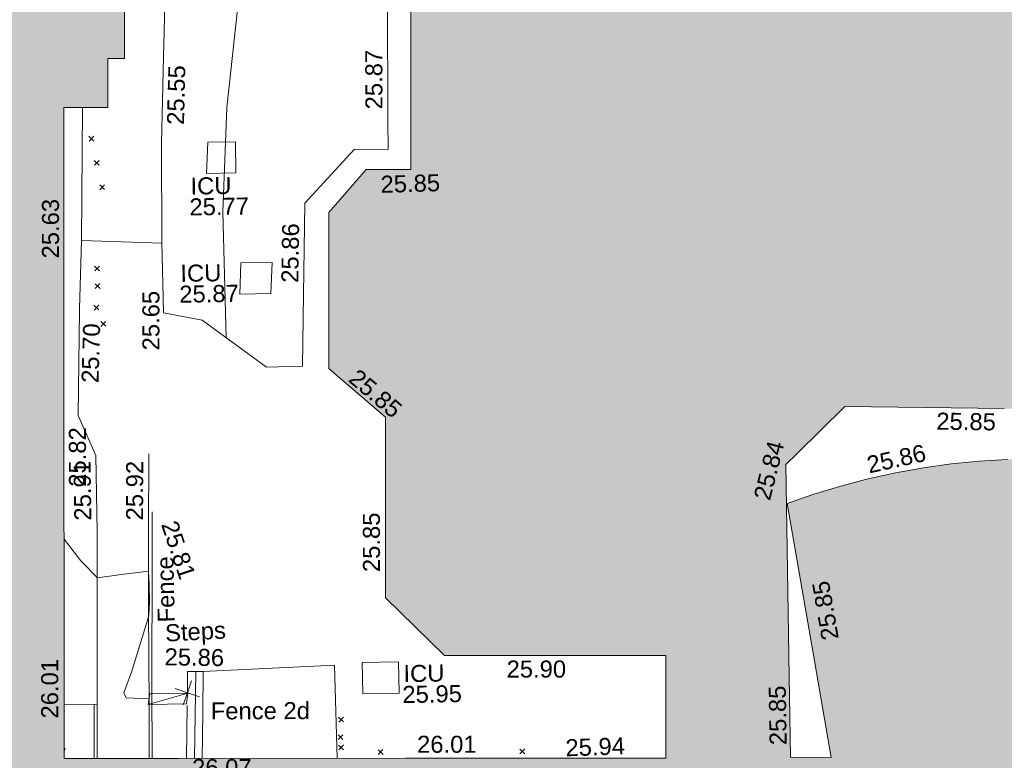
# Model space of a CAD drawing. Header units: millimetres. Extents: x -287732 to 520720, y -103372 to 287754.
# Tile 152 of 256: x -194533 to -172852, y 118755 to 135053. Entities that reach past the tile are written whole.
import ezdxf

# ---------------------------------------------------------------- set-up
doc = ezdxf.new("R2010")
doc.units = ezdxf.units.MM
doc.linetypes.add('IMPORT-UG_ELEC_STREET LIGHTING_QLB2 _2_', pattern=[2700, 1500, -300.0000000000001, 0, -250, 150, -300.0000000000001, 0, -200])
for name, color, linetype, lineweight, true_color in [('00_UAV_BUILDING_OUTLINE', 5, 'Continuous', 9, 0x0000ff), ('00_UAV_CONCRETE', 9, 'Continuous', 9, 0x808080), ('00_UAV_FENCE', 7, 'Continuous', 9, 0x264c2f), ('00_UAV_FENCE_2D', 7, 'Continuous', 9, 0x264c2f), ('00_UAV_FORM_LINES', 7, 'Continuous', 9, 0x666666), ('00_UAV_SERV_IC', 5, 'Continuous', 9, 0x0000ff), ('00_UAV_STEPS', 7, 'Continuous', 9, 0x666666), ('00_UAV_WALL', 7, 'Continuous', 9, 0x7c00a5), ('01_DTM_CONTOUR_MNR', 7, 'Continuous', 9, 0xa5a552), ('12333-PUM-2D-U-0001-C01 - Rev2_REVIT IMPORT_dwg', 7, 'Continuous', 9, 0x767676), ('A_RHA_Line', 7, 'Continuous', 9, 0x00a600), ('HATCHING', 4, 'Continuous', 9, 0x00ffff)]:
    doc.layers.add(name, color=color, linetype=linetype, lineweight=lineweight, true_color=true_color)
for name, color, linetype, lineweight in [('00_UAV_SURFACE', 7, 'Continuous', 9), ('A_RHA_Detail', 7, 'Continuous', 9), ('GEN-TEXT', 7, 'Continuous', 9)]:
    doc.layers.add(name, color=color, linetype=linetype, lineweight=lineweight)
doc.styles.add('Swis721 Lt BT_2', font='swissl.ttf', dxfattribs={"height": 375})

# ---------------------------------------------------------------- blocks, each defined once
blk = doc.blocks.new('12333-PUM-2D-U-0001-C01 - Rev2_REVIT IMPORT_dwg_MSL_Node_Linework_1-2077247-Site Location Plan Proposed')
at = {"layer": '00_UAV_STEPS', "color": 254, "true_color": 0xcccccc, "flags": 128}
for points in [[(256.5421955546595, 704.8438894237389), (0, 0), (-704.8438894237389, 256.5421955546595)], [(704.8438894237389, -256.5421955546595), (0, 0), (-256.5421955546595, -704.8438894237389)]]:
    blk.add_lwpolyline(points, dxfattribs=at)
blk = doc.blocks.new('12333-PUM-2D-U-0001-C01 - Rev2_REVIT IMPORT_dwg_MGS62954_T2_Galway_ITM_3d_Rev1-2077680-Site Location Plan Proposed')
at = {"layer": '00_UAV_CONCRETE', "color": 254, "true_color": 0xcccccc}
blk.add_line((533710527.5818147, 725678774.6335402), (533711257.4919127, 725678751.7777694), dxfattribs=at)
at = {"layer": '00_UAV_CONCRETE', "color": 254, "true_color": 0xcccccc, "flags": 128}
for points in [[(533713282.6670703, 725702974.0305564), (533713128.6107386, 725699712.4198791), (533713111.9620947, 725699050.0881624), (533713101.4158619, 725697978.8748161), (533713077.4893758, 725695548.58795), (533712968.8128892, 725692981.3629005), (533712888.067234, 725691073.9377036), (533712859.4893758, 725688897.5879499), (533712862.4246413, 725687985.8944623), (533712864.4893758, 725687344.58795)], [(533712864.4893758, 725687344.58795), (533713713.4893757, 725687169.58795), (533715111.4893757, 725686111.5879501), (533715907.4893757, 725686118.5879499), (533715958.5945305, 725687697.5610056), (533716023.4893758, 725689702.58795), (533717133.6539239, 725690872.4710245), (533717874.6539238, 725690849.4710246), (533717883.3128822, 725691486.7703615), (533717919.6539239, 725694161.4710246), (533717930.4760177, 725696486.4174966), (533717931.6539238, 725696739.4710246), (533721317.9014446, 725700066.1049525), (533721432.8236437, 725700179.0039904)], [(533711233.8849055, 725677567.0011035), (533711262.4893757, 725679002.5879499), (533711318.4893758, 725682139.58795), (533711319.2800399, 725682553.5006053), (533711322.4893758, 725684233.58795), (533710950.4893757, 725685121.5879499), (533711019.4893758, 725687438.58795), (533711020.8348848, 725687467.1613252), (533711091.4893757, 725688967.58795), (533711164.5168534, 725691891.1979483)], [(533712378.5531182, 725677547.4651904), (533712396.9411405, 725678689.1157522), (533712423.0665358, 725680852.1119198), (533712454.3551918, 725682533.608117), (533712486.2975071, 725684250.2328756)]]:
    blk.add_lwpolyline(points, dxfattribs=at)
at = {"layer": '00_UAV_FENCE', "color": 254, "true_color": 0xcccccc, "flags": 128}
for points in [[(533712450.4893757, 725677987.58795), (533712459.7707474, 725678716.535122), (533712461.873872, 725678998.6483111), (533712478.1219376, 725679722.8500717), (533712509.1526332, 725681321.4148239), (533712539.8417057, 725682892.7310442), (533712541.3366326, 725682969.2730355)], [(533713605.4893759, 725679436.58795), (533716498.4893757, 725679526.58795), (533716519.2539964, 725677476.796352)]]:
    blk.add_lwpolyline(points, dxfattribs=at)
at = {"layer": '00_UAV_FENCE_2D', "color": 254, "true_color": 0xcccccc}
blk.add_line((533713379.4873897, 725677530.3823669), (533713439.4893757, 725679425.5879499), dxfattribs=at)
at = {"layer": '00_UAV_FORM_LINES', "color": 254, "true_color": 0xcccccc, "flags": 128}
blk.add_lwpolyline([(533714236.9081632, 725686773.467008), (533714214.4890001, 725689545.5880002), (533714340.489, 725691836.5879999), (533714890.489, 725696216.588), (533715430.4890001, 725699102.588), (533715967.4890001, 725701333.5879999)], dxfattribs=at)
at = {"layer": '00_UAV_SERV_IC', "color": 254, "true_color": 0xcccccc}
for p, q in [((533713867.8000001, 725690395.2000002), (533713905.9000002, 725691081.0000001)), ((533713905.9000002, 725691081.0000001), (533714515.5000002, 725691081.0000001)), ((533714515.5000002, 725691081.0000001), (533714515.5000002, 725690395.2)), ((533713867.8000001, 725690395.2000002), (533714515.5000002, 725690395.2)), ((533714553.6000001, 725687728.2000002), (533714591.7000001, 725688414.0000001)), ((533714591.7000001, 725688414.0000001), (533715277.5000001, 725688414.0000001)), ((533715277.5000001, 725688414.0000001), (533715239.4000002, 725687728.2000002)), ((533714553.6000001, 725687728.2000002), (533715239.4000002, 725687728.2000002)), ((533717106.3000001, 725678889.0000001), (533717106.3000002, 725679574.8000002)), ((533717106.3000002, 725679574.8000002), (533717906.4000001, 725679574.8000001)), ((533717906.4000001, 725679574.8000001), (533717906.4000001, 725678889.0000001)), ((533717106.3000001, 725678889.0000001), (533717906.4000001, 725678889.0000001))]:
    blk.add_line(p, q, dxfattribs=at)
at = {"layer": '00_UAV_STEPS', "color": 254, "true_color": 0xcccccc}
for p, q in [((533712381.9000001, 725678736.6000001), (533712420.0000002, 725678965.2)), ((533712381.9000001, 725678736.6000001), (533713258.2000001, 725678965.2)), ((533713258.2000001, 725678965.2), (533712420.0000002, 725678965.2)), ((533713220.1000001, 725678736.6000001), (533713258.2000001, 725678965.2)), ((533712381.9000001, 725678736.6000001), (533713220.1000001, 725678736.6000001))]:
    blk.add_line(p, q, dxfattribs=at)
at = {"layer": '00_UAV_SURFACE', "color": 254, "true_color": 0xcccccc}
for p, q in [((533712859.5571418, 725688876.5398748), (533711091.5324, 725688969.310394)), ((533711186.471017, 725678754.0016563), (533711167.2637451, 725677568.1381191)), ((533712450.4893758, 725677987.58795), (533712444.2196008, 725677546.3444686))]:
    blk.add_line(p, q, dxfattribs=at)
at = {"layer": '00_UAV_WALL', "color": 254, "true_color": 0xcccccc}
blk.add_line((533713205.1685266, 725677533.3574457), (533713238.5912974, 725678699.6095749), dxfattribs=at)
at = {"layer": '00_UAV_WALL', "color": 254, "true_color": 0xcccccc, "flags": 128}
blk.add_lwpolyline([(533713246.5077553, 725678975.8459852), (533713259.9955766, 725679446.4892051), (533713605.4893758, 725679436.58795), (533713579.1780526, 725678518.4822389), (533713550.7770391, 725677527.4589872)], dxfattribs=at)
at = {"layer": '01_DTM_CONTOUR_MNR', "color": 254, "true_color": 0xcccccc, "flags": 128}
blk.add_lwpolyline([(533710589.4822906, 725682401.5695612), (533710954.5057819, 725681920.7034693), (533711310.0000002, 725681540.0000001), (533711781.680567, 725681598.5746081), (533712440.0000002, 725681670), (533712449.5237355, 725681371.5859923), (533712445.6282011, 725680983.8361609), (533712428.7500001, 725680685.2083334), (533712027.2749345, 725679452.8179941), (533711850.6302522, 725679000), (533711899.2626113, 725678890.1891692), (533712401.3609855, 725678859.917947)], dxfattribs=at)
at = {"xscale": 0.375, "yscale": 0.375, "zscale": 0.375}
blk.add_blockref('12333-PUM-2D-U-0001-C01 - Rev2_REVIT IMPORT_dwg_MSL_Node_Linework_1-2077247-Site Location Plan Proposed', (533713246.5077553, 725678975.8459852), dxfattribs=at)
at = {"layer": '00_UAV_BUILDING_OUTLINE', "color": 251, "true_color": 0x666666, "char_height": 375, "width": 1495.902363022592, "attachment_point": 1, "line_spacing_factor": 1.005061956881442, "style": 'Swis721 Lt BT_2'}
for s, insert, rotation in [('25.85', (533717692.5732002, 725690276.0976349), 0.689818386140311), ('25.63', (533710212.1692617, 725688588.497499), 89.022234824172), ('25.85', (533717137.6202378, 725686063.5970325), 318.60066345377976), ('25.82', (533710718.0738264, 725683554.7417469), 89.022234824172), ('25.85', (533729847.0258954, 725684853.4508502), 358.24409262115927), ('25.84', (533725783.2911111, 725683061.0327502), 74.76093734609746), ('25.86', (533728265.489204, 725683906.8759887), 11.488025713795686), ('25.85', (533717158.1696113, 725681563.9743638), 89.02223482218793), ('25.85', (533727239.9486172, 725679861.3994663), 98.81033951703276), ('26.01', (533710018.4880973, 725678466.0196079), 89.02223482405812), ('25.90', (533720286.8064876, 725679563.2243843), 359.02223482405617), ('25.85', (533726046.2364327, 725677597.0995051), 89.91922688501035), ('26.01', (533718287.2633627, 725677941.9236788), 359.022234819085), ('25.94', (533721546.1640211, 725677806.5369718), 1.0157240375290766), ('26.07', (533713325.1718798, 725677517.1239436), 359.0222348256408)]:
    blk.add_mtext(s, dxfattribs=dict(at, insert=insert, rotation=rotation))
at = {"layer": '00_UAV_CONCRETE', "color": 251, "true_color": 0x666666, "char_height": 375, "width": 1495.902363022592, "attachment_point": 1, "line_spacing_factor": 1.005061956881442, "style": 'Swis721 Lt BT_2'}
for s, insert, rotation in [('25.87', (533717391.5254046, 725691743.4753312), 89.22157263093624), ('25.55', (533713014.4915011, 725691485.7301209), 87.5759863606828), ('25.86', (533715471.7113938, 725687963.4504111), 88.14620785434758), ('25.65', (533712388.3563283, 725686526.4250661), 89.08115614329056), ('25.70', (533711033.4541179, 725685840.6313056), 87.30395619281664), ('25.91', (533710824.5288894, 725682804.4461449), 89.89055261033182), ('25.92', (533711963.8623989, 725682792.7783014), 88.93398445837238)]:
    blk.add_mtext(s, dxfattribs=dict(at, insert=insert, rotation=rotation))
at = {"layer": '00_UAV_FENCE', "color": 251, "true_color": 0x666666, "char_height": 375, "attachment_point": 1, "line_spacing_factor": 1.005061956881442, "style": 'Swis721 Lt BT_2'}
for s, insert, width, rotation in [('25.81', (533713087.5407588, 725682804.5374386), 1495.902363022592, 287.6378232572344), ('Fence', (533712622.9877647, 725680530.4026767), 1681.10932225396, 90.3209055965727)]:
    blk.add_mtext(s, dxfattribs=dict(at, insert=insert, width=width, rotation=rotation))
at = {"layer": '00_UAV_FENCE_2D', "color": 251, "true_color": 0x666666, "insert": (533713756.7943591, 725678755.6350924), "char_height": 375, "width": 2545.408465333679, "attachment_point": 1, "rotation": 359.20310913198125, "line_spacing_factor": 1.005061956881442, "style": 'Swis721 Lt BT_2'}
blk.add_mtext('Fence 2d', dxfattribs=at)
at = {"layer": '00_UAV_SERV_IC', "color": 251, "true_color": 0x666666, "char_height": 375, "attachment_point": 1, "line_spacing_factor": 1.005061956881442, "style": 'Swis721 Lt BT_2'}
for s, insert, width in [('ICU', (533713510.1911022, 725690310.7937356), 1021.012723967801), ('25.77', (533713478.5312434, 725689852.03548), 1495.902363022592), ('ICU', (533713253.4276544, 725688394.5754901), 1021.012723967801), ('25.87', (533713221.7677958, 725687935.8172345), 1495.902363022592), ('ICU', (533718011.5305287, 725679501.1125959), 1021.012723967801), ('25.95', (533717979.87067, 725679042.3543404), 1495.902363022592)]:
    blk.add_mtext(s, dxfattribs=dict(at, insert=insert, width=width))
at = {"layer": '00_UAV_STEPS', "char_height": 375, "attachment_point": 1, "line_spacing_factor": 1.005061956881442, "style": 'Swis721 Lt BT_2'}
for s, insert, width, rotation in [('Steps', (533712771.8648087, 725680485.6473941), 1552.889119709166, 1.944979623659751), ('25.86', (533712764.8807687, 725679964.2144911), 1495.902363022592, 358.1535440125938)]:
    blk.add_mtext(s, dxfattribs=dict(at, insert=insert, width=width, rotation=rotation))
blk = doc.blocks.new('12333-PUM-2D-U-0001-C01 - Rev2_REVIT IMPORT_dwg-1620468-Site Location Plan Proposed')
at = {"layer": 'HATCHING', "true_color": 0xaaffff}
h = blk.add_hatch(dxfattribs=at)
h.set_pattern_fill('FP_16', color=131, style=0, pattern_type=2)
h.set_pattern_definition([(45, (-537532529.603, -725615860.767), (-441.9417382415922, 441.9417382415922), [])])
h.paths.add_polyline_path([(69427.5331224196, 61725.0473659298), (69456.037392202, 61729.69346495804), (69450.49240491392, 63070.30113474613), (69427.54983278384, 61726.02647669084)])
at = {"layer": 'GEN-TEXT', "color": 253, "true_color": 0xaaaaaa}
for p, q in [((70213.3171443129, 75298.61081275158), (70319.38316149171, 75404.6768299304)), ((70319.38316149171, 75298.61081275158), (70213.3171443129, 75404.6768299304)), ((70322.31714425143, 74764.61081276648), (70428.38316143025, 74870.67682994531)), ((70428.38316143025, 74764.61081276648), (70322.31714425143, 74870.67682994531)), ((70431.31714430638, 74224.61081272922), (70537.3831614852, 74330.67682990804)), ((70537.3831614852, 74224.61081272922), (70431.31714430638, 74330.67682990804)), ((70289.31714431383, 72438.61081276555), (70395.38316149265, 72544.67682994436)), ((70395.38316149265, 72438.61081276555), (70289.31714431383, 72544.67682994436)), ((70293.31714427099, 72051.61081277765), (70399.3831614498, 72157.67682995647)), ((70399.3831614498, 72051.61081277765), (70293.31714427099, 72157.67682995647)), ((70258.31714423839, 71579.6108127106), (70364.38316141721, 71685.67682988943)), ((70364.38316141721, 71579.6108127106), (70258.31714423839, 71685.67682988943)), ((70404.31714430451, 71216.61081269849), (70510.38316148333, 71322.67682987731)), ((70510.38316148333, 71216.61081269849), (70404.31714430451, 71322.67682987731)), ((75487.31714428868, 62419.61081279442), (75593.3831614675, 62525.67682997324)), ((75593.3831614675, 62419.61081279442), (75487.31714428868, 62525.67682997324)), ((75469.31714424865, 62033.61081273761), (75575.38316142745, 62139.67682991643)), ((75575.38316142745, 62033.61081273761), (75469.31714424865, 62139.67682991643)), ((75476.31714434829, 61808.61081276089), (75582.3831615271, 61914.67682993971)), ((75582.3831615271, 61808.61081276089), (75476.31714434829, 61914.67682993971)), ((76345.31714429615, 61689.61081269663), (76451.38316147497, 61795.67682987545)), ((76451.38316147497, 61689.61081269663), (76345.31714429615, 61795.67682987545)), ((79466.31714433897, 61650.61081270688), (79572.38316151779, 61756.6768298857)), ((79572.38316151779, 61650.61081270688), (79466.31714433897, 61756.6768298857))]:
    blk.add_line(p, q, dxfattribs=at)
blk.add_blockref('12333-PUM-2D-U-0001-C01 - Rev2_REVIT IMPORT_dwg_MGS62954_T2_Galway_ITM_3d_Rev1-2077680-Site Location Plan Proposed', (-533641079.6498471, -725615854.3561786))

msp = doc.modelspace()

# ---------------------------------------------------------------- hatches: boundary and pattern name
at = {"layer": 'A_RHA_Detail', "true_color": 0xc0c0c0}
h = msp.add_hatch(color=9, dxfattribs=at)
h.paths.add_polyline_path([(-80880.60083809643, -68502.79057078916), (-80400.865924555, -68483.41509113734), (-80400.865924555, -62984.64684185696), (-24474.85765177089, -63009.32043784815), (-24456.14471271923, -50840.30023858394), (-36622.55041039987, -50831.65104353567), (-36622.55041039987, -44228.57792613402), (-50959.0526582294, -44218.38599194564), (-50959.0526582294, -42573.78171514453), (-54563.9325804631, -42571.21897729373), (-54565.69773352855, -45054.17447474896), (-92408.82109321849, -45027.27149621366), (-92411.78875845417, -49201.74309222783), (-100061.9988811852, -49201.74309222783), (-100052.2214449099, -64852.82557838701), (-86120.90825229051, -64852.82557838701), (-86092.1662649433, -62957.90041523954), (-84861.10047608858, -62957.90041523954), (-84854.79052929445, -68240.109737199), (-80870.60226892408, -68240.10973722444)])
h.paths.add_polyline_path([(-137238.9269902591, -68461.9384092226), (-132719.7426408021, -68433.0633692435), (-132847.0731201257, -62850.04282283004), (-130454.6837966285, -62916.63108078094), (-130498.2830220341, -61355.85393642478), (-117581.136331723, -61423.42893438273), (-117492.3908565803, -49183.91309190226), (-125136.5200282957, -49178.47881952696), (-125133.572703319, -45032.61887136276), (-163007.1824077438, -45005.6942194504), (-163007.1824076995, -44090.2963411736), (-163123.8521269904, -44090.21339942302), (-163122.6389897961, -42383.75184302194), (-166563.8543419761, -42383.75184298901), (-166565.034908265, -44044.39824208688), (-193158.4656786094, -44025.49275805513), (-193195.152889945, -62863.65652504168), (-137269.7106414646, -62916.63108078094), (-137254.3708868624, -65679.90523788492)])
h.paths.add_polyline_path([(120310.9497607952, -32334.28230164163), (120312.4652266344, -31610.73011961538), (133451.2244789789, -31638.24899384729), (133469.2230092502, -19717.98315780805), (121295.7536929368, -19692.48606430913), (121319.8434528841, -8190.941560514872), (112277.0825930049, -8172.001674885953), (112263.1770823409, -14811.1234547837), (78285.85310969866, -14739.95861438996), (78292.82277619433, -8167.077575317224), (75241.99098605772, -8160.673431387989), (69355.76844233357, -8152.931592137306), (69353.6659720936, -9156.74635762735), (68372.60878945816, -9154.691552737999), (68372.60878945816, -13705.52853215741), (69333.7233474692, -13707.54156770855), (69325.07112547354, -16249.53369228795), (66623.4489111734, -16249.53369228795), (66619.79243935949, -17995.29925530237), (65989.07757494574, -17995.2992552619), (65985.44262772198, -19730.78799483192), (57152.23993377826, -19712.28702421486), (57127.42535098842, -31559.89463417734), (70277.87165424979, -31587.43801817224), (70277.87165431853, -32271.7414715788), (78263.96947909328, -32285.12944888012), (78266.62661740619, -31019.79372153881), (112335.8856506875, -31091.15111860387), (112335.8856506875, -32317.57330553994), (119781.4233959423, -32333.17321913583)])
h.paths.add_polyline_path([(7503.717409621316, -1791.439263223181), (15482.43097392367, -674.0213231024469), (15484.0826588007, 148.1327206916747), (56188.28042539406, 205.5276654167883), (56155.84326007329, 14338.3166313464), (18016.62665935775, 14236.48149539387), (17967.9025208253, 34313.18372071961), (21727.10644863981, 34324.0692624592), (21708.90974962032, 40608.10218321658), (18009.66447159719, 40608.10218321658), (17995.54603706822, 45483.75063442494), (9770.084204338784, 45420.6329473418), (3966.213879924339, 45446.76585222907), (3984.771235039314, 14176.56786832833), (1023.062455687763, 14176.56786837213), (-276.5134647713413, 14190.52623461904), (-231.6790044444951, 5968.135265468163), (-226.4491536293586, 193.7444677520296), (553.0869992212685, 183.4716499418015), (7477.609307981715, 143.2867586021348), (7488.638446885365, -674.0213231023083)])
h.paths.add_polyline_path([(77755.59663317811, 53.47451145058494), (77729.51881611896, 1699.844979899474), (94464.47132486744, 1659.976083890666), (94606.37913471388, 17991.390236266), (88810.4190114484, 18015.03260816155), (88799.89418497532, 14436.74271609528), (69413.88950349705, 14457.8773889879), (69377.35724448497, 99.62816357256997), (75241.99098605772, 67.32134432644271)])
h.paths.add_polyline_path([(61252.12079701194, 46453.95617366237), (105774.7348988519, 46472.68783506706), (105768.2642198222, 61852.61234306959), (92285.13876309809, 61852.61234306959), (92308.59670399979, 65784.30757140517), (96107.4668000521, 65767.60445243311), (96059.68081117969, 75209.20847378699), (101084.8427276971, 75071.88872764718), (104988.0046543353, 74765.36560406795), (108403.6894220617, 74363.8408943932), (112009.2703903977, 73787.25420861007), (115645.3524815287, 73049.69667206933), (116890.8108051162, 72761.69136252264), (120208.9929833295, 71893.18353872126), (120865.241739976, 71703.68484519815), (124135.6329506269, 70669.67317906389), (127435.6253142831, 69480.50055823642), (127820.4368670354, 69394.93141813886), (128274.3081769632, 69331.69585753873), (128731.8791144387, 69306.66104516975), (129189.9401488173, 69320.00258290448), (129645.2782985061, 69371.62688826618), (130094.6997111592, 69461.17185603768), (130535.0520071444, 69588.00939074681), (130963.246434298, 69751.24981927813), (131376.2795165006, 69949.74812590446), (131771.2541232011, 70182.11198903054), (132162.5575600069, 70460.5404660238), (132496.0921583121, 70741.69081113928), (132820.871367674, 71064.98072578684), (133117.4593294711, 71414.31364272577), (133383.77568926, 71787.23923950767), (133616.5473239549, 72178.5372844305), (133817.1647262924, 72590.54524898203), (133982.6025969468, 73017.89547513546), (134111.7005086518, 73457.59040801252), (134203.5529320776, 73906.54590458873), (134257.5155883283, 74361.61286216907), (134272.5462649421, 74819.5993153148), (134250.5259875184, 75277.29281745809), (134189.6227572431, 75731.48297747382), (134090.9274700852, 76178.98397757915), (133955.1324028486, 76616.65691993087), (133783.1900598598, 77041.43184345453), (133576.3064937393, 77450.32925647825), (133335.932843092, 77840.48103920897), (133063.7551572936, 78209.15055532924), (132761.6825665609, 78553.75185442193), (132431.8338935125, 78871.8678050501), (132076.5227905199, 79161.26705197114), (131698.2415080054, 79419.91966861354), (131299.6434187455, 79646.01139197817), (131093.5942456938, 79746.34209763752), (132146.0467355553, 83110.22226145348), (122787.7632953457, 86282.54285518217), (121604.3555412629, 82800.3591886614), (117095.9864227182, 83870.84033785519), (116841.9598400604, 83526.35449572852), (116120.5435466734, 91221.93611972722), (110237.7341284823, 91274.27491021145), (110194.3680786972, 90435.39030214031), (104988.0046543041, 90486.49901390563), (104973.2761846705, 94309.82427956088), (103746.1314668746, 94309.8242795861), (103839.9937121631, 122852.1474271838), (96365.09202306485, 122931.9599470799), (96350.3400238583, 123952.4168585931), (104555.5505249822, 123902.1925226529), (104607.3234458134, 120248.5396156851), (125502.5015002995, 120134.1933400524), (125662.0200253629, 137657.3796882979), (114479.5865733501, 137699.2256881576), (114382.306264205, 129149.9458158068), (104644.159003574, 129187.9975073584), (104577.9931702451, 126217.3903144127), (101184.4926406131, 126159.1566967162), (101264.6166812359, 135959.2655565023), (89967.23178808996, 135988.8856164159), (89927.63362986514, 125823.6463181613), (93630.53562302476, 125840.7948842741), (93580.65688892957, 122931.9599470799), (88697.38835376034, 122904.7310126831), (88679.3898954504, 95739.09143775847), (86378.25848996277, 95739.09143775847), (86378.18187189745, 96178.1008337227), (83279.50743284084, 96200.92083327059), (83273.62493422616, 95735.74732133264), (70169.67509619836, 95733.22421950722), (70166.26842742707, 96272.07409347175), (66674.99731294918, 96257.14073655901), (66654.74538556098, 95755.71092136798), (65784.77231079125, 95755.71092136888), (65887.65094984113, 117470.630565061), (53473.3427162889, 117487.9046429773), (53434.44066309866, 98570.46349063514), (40649.41626916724, 98570.46349063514), (40610.16711559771, 94406.01479078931), (38853.82372868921, 94410.36303440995), (38848.65589191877, 89463.65332729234), (40612.46601912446, 89518.45976927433), (40665.38257362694, 86257.73741128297), (38372.19584460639, 86305.72309285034), (38369.79374539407, 76901.0507917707), (50937.9512507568, 76944.40198294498), (50922.88567286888, 74598.78180889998), (56484.9061132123, 74588.85093771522), (56484.9061132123, 75194.85181995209), (92465.4037153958, 75233.0258166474), (92645.92783662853, 71766.64845094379), (89810.55521366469, 69362.83965827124), (85313.16173974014, 69360.94750420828), (85313.16173974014, 66907.4050808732), (75210.14498263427, 66903.15451589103), (75210.14498263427, 63815.70944550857), (70819.40014309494, 63815.70999200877), (70819.21601505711, 64253.35708059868), (69456.83415683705, 64253.35708059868), (69455.7195737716, 66901.99623166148), (61303.32856759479, 66898.5668068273), (61304.56054988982, 63970.32021231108), (70500.41048208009, 63970.32021219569), (70500.4088543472, 61852.59006207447), (61245.6438848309, 61848.69637488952), (61252.03558504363, 46656.49344428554)])
h.paths.add_polyline_path([(-17153.16561239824, 48569.32684293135), (-17153.16561224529, 60770.38083685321), (-29362.88357759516, 60774.70428694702), (-29362.88357759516, 67399.20394580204), (-43507.24466814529, 67405.01911303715), (-43488.5313307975, 69093.07334175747), (-45766.41866231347, 69109.32868388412), (-45794.3462003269, 67405.01911303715), (-47272.11273194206, 67404.2124544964), (-47272.44887633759, 66454.91798908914), (-86004.56386332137, 66468.63299519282), (-86006.66970787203, 60521.58362721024), (-92662.87722510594, 60521.58362721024), (-92665.2138765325, 50184.35611932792), (-79752.0168396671, 50179.78309939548), (-79752.016597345, 48591.4932381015), (-17157.7163123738, 48569.32845417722)])
h.paths.add_polyline_path([(-201056.4185878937, 48628.75479108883), (-138377.9751621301, 48634.64535779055), (-138377.9751621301, 50133.28201003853), (-125467.710581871, 50134.49626164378), (-125468.6909603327, 60566.1903686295), (-132186.8595614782, 60565.86652591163), (-132187.4203588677, 66533.0197876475), (-170643.3098734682, 66805.61809689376), (-170643.3098732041, 67738.78475848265), (-200340.0100486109, 67488.93693764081), (-200348.7171487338, 60827.78025104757), (-201057.5650552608, 60827.71357558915), (-201056.6510294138, 51102.04313372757)])
h.paths.add_polyline_path([(-240051.5126725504, 54769.19491160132), (-239444.490259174, 54811.10754483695), (-239186.5396223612, 54841.92927608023), (-238764.8191577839, 54940.98166103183), (-238382.4735933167, 55122.46891388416), (-237990.3402229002, 55354.87497234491), (-237269.2031023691, 55936.21515020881), (-237032.4836384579, 56225.56611516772), (-236793.0039602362, 56569.31473944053), (-236554.5880578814, 57004.26389721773), (-236432.7219585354, 57267.46508908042), (-236300.081527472, 57753.26238983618), (-236250.7285154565, 58017.17885684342), (-236235.6490609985, 58516.21786804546), (-236233.2538429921, 58987.85640053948), (-236213.7029795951, 59823.48083769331), (-236363.8287855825, 59820.86038205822), (-236634.0279869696, 60698.06075827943), (-236391.9547756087, 61432.19726339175), (-236225.4740089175, 61435.10319600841), (-236201.6036569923, 62637.68779596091), (-232563.5271750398, 62639.28734435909), (-232563.5271750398, 63049.03842404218), (-232732.1945866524, 63049.15302218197), (-232860.1521277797, 63457.95890274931), (-232731.606808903, 63914.24862697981), (-232560.8209656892, 63914.24862697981), (-232515.1276847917, 70598.00033009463), (-240628.6947849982, 70598.85496273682), (-240629.7923196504, 72350.98321577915), (-246412.6011212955, 72347.36085933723), (-246412.6011212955, 70616.45923936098), (-254449.5805725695, 70618.60952619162), (-254454.637144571, 70754.06491720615), (-254469.7140363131, 73191.66276250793), (-263883.2532625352, 73267.83063688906), (-263902.4181505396, 68260.74348553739), (-263714.8217520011, 68259.82096572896), (-263552.9672900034, 67819.65434396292), (-263719.0883117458, 67392.2068408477), (-263913.6298699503, 67392.20684284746), (-263956.7001913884, 58633.76423459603), (-260181.1963171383, 58611.22607638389), (-260192.3146983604, 56354.25111579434), (-257184.684388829, 56339.46086021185), (-257213.4419957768, 57092.93866021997), (-257338.5163846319, 57093.27331223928), (-257471.0109294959, 57531.74572308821), (-257338.5163845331, 58062.22513696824), (-257203.4956297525, 58064.06881289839), (-257173.5751889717, 58598.54056692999), (-256478.2273617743, 58575.27357994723), (-256478.2273617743, 58788.51859473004), (-256013.0091299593, 58911.92701534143), (-255397.0786664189, 58780.99767617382), (-255397.0786664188, 58595.982422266), (-243809.885361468, 58585.92793201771), (-243805.3570672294, 58352.04527760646), (-243740.939469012, 57884.52572680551), (-243619.0830608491, 57421.84877545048), (-243424.3877545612, 56943.65915412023), (-243247.1437899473, 56608.24157713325), (-243003.0710579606, 56249.99021479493), (-242732.2093200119, 55932.75703082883), (-242371.7230178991, 55603.12658811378), (-242141.255125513, 55424.88676767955), (-241804.9643037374, 55216.88439822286), (-241529.4640827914, 55077.02869055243), (-241100.6275144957, 54917.18295003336), (-240836.2134980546, 54840.82833176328), (-240453.4486195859, 54788.60784130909), (-240218.9578693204, 54777.28227442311)])
h.paths.add_polyline_path([(40276.69022552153, 59895.36417752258), (40328.62676029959, 69196.9439153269), (36588.99968785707, 69217.8245910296), (36619.46637569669, 74674.25962428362), (32264.36460078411, 74687.02318924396), (32233.48293867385, 69156.26826306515), (11916.69390495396, 69269.70959686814), (11966.66200111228, 78218.75165974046), (29087.509017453, 78123.15526808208), (29143.44567205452, 88141.1370047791), (15719.348796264, 88216.09212953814), (15732.60379610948, 90589.9978889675), (4594.294101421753, 90652.19003489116), (4525.129359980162, 78265.12250449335), (10096.76365553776, 78234.01258731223), (10077.43887221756, 74773.03821910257), (4547.641142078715, 74803.91453678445), (4465.579974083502, 60107.1600234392), (19125.89094760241, 60025.30234268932), (19139.86249374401, 62527.53804644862), (31738.59196305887, 62457.19146404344), (31724.55430858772, 59943.11609815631), (38369.79364225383, 59906.01157293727)])
h.paths.add_polyline_path([(-246083.0241259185, 72334.29150213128), (-246083.0594797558, 72334.30275087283), (-246208.2905500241, 72334.29150213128)])
h.paths.add_polyline_path([(-114575.3004830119, 112178.0758695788), (-114575.3246435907, 112178.0758695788), (-114707.2752166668, 115801.5811617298)])
h.paths.add_polyline_path([(-154699.9178765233, 101760.4080976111), (-114382.050333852, 101776.0542914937), (-114382.050333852, 106926.9360164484), (-113755.641395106, 106927.1792101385), (-113757.5507412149, 111847.2721531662), (-114431.6837526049, 111847.2721531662), (-114431.8097758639, 112178.0758695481), (-114575.3004830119, 112178.0758695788), (-114578.9984943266, 121707.2390833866), (-123056.9849702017, 121707.2390833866), (-123068.8201032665, 156452.7036899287), (-119381.2340625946, 156454.1348067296), (-119381.2340625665, 160165.8597952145), (-115501.031452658, 160167.3662801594), (-115503.3750945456, 166206.5793118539), (-132411.7987151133, 166599.6604729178), (-132411.8243278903, 166665.6603411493), (-135275.0124468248, 166664.5490317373), (-135275.0124468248, 166628.1883101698), (-135911.3205076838, 166628.1944502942), (-135911.3479256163, 166352.1604668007), (-152521.1633846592, 166345.7146753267), (-152518.3680955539, 159142.6836790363), (-150699.3133726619, 159117.9265656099), (-150758.5477087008, 122560.691203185), (-151059.2005266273, 122560.691203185), (-151061.0981347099, 121302.4374932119), (-154138.3148337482, 121372.6012653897), (-154138.3148337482, 121865.1834517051), (-154704.3888425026, 121867.2611370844), (-154688.5451973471, 119352.3937021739), (-154745.5933227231, 119352.3715636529), (-154745.5763474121, 118722.1532660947), (-160794.1544526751, 118748.7442832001), (-160794.1544526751, 119410.5425977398), (-163852.1622693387, 119422.408321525), (-163855.0715294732, 118762.2003111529), (-167568.6765459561, 118778.5256058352), (-166634.6619849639, 124395.1277019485), (-166930.050559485, 124500.0918161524), (-167568.6765459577, 124707.6250903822), (-168028.2173235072, 124841.3808647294), (-168630.5006276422, 124991.3056740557), (-169238.2056069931, 125117.4693074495), (-169850.3952285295, 125219.6772876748), (-170466.1255403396, 125297.7720169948), (-171089.11025998, 125351.8553033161), (-171704.4065937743, 125381.1774255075), (-172325.0479971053, 125386.3595015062), (-172782.2248668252, 125374.5832362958), (-173401.7764235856, 125337.4554476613), (-174109.844898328, 125263.4341236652), (-174634.1213722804, 125190.4100126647), (-175245.0145766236, 125080.719099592), (-176047.1958093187, 124895.7675260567), (-176665.4852587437, 124724.7228134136), (-177045.3001228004, 124609.1129151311), (-177631.5127792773, 124405.2077276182), (-176665.4852586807, 118818.5158794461), (-177558.9402083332, 118822.4435768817), (-177662.2853368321, 125263.4341236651), (-176365.3912351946, 126542.9270807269), (-159462.2970490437, 126319.910391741), (-157057.7396790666, 128609.0850976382), (-157060.6673204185, 136153.1661957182), (-158638.8016610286, 137740.2441626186), (-159352.3735831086, 137740.2441626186), (-161634.4140634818, 140201.1078539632), (-168727.9404945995, 140256.8191146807), (-171035.0401161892, 137942.8847305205), (-174184.1459014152, 137942.8847305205), (-176460.1167434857, 140292.2858551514), (-177341.6856934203, 140292.2858551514), (-177341.7113613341, 140358.4281613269), (-183428.5803825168, 140356.0660244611), (-185921.6385985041, 137917.4639994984), (-185921.6385985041, 131757.3091155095), (-186906.8767412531, 131756.9267733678), (-187725.3914540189, 130809.9989183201), (-187724.058890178, 127376.1828148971), (-186481.0281350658, 126304.5577463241), (-186479.4846754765, 122327.2959175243), (-185176.2828158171, 121059.4673825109), (-180304.1129154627, 121059.4673824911), (-180304.1136492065, 118802.0484409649), (-193555.3706955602, 118802.0484409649), (-193555.368699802, 133117.8341649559), (-192593.6442938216, 133118.2073819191), (-192593.6442938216, 134200.8158367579), (-192224.6284783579, 134200.9592041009), (-192225.5653014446, 136615.0101267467), (-192595.0012460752, 136615.0101267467), (-192595.4357332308, 137734.4745165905), (-193589.2709668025, 137734.4746851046), (-193589.2685988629, 147474.570583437), (-193163.2062206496, 147492.8644732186), (-192765.7252967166, 147531.087133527), (-192359.9383250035, 147589.5931622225), (-192199.8207947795, 147616.5827294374), (-191882.7548926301, 147682.9245600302), (-191568.5380070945, 147761.6632019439), (-191257.654638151, 147852.677242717), (-190828.6072909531, 148002.2045655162), (-190647.7999969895, 148070.9514233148), (-190349.7690789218, 148197.8750094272), (-190056.9509284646, 148336.4013817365), (-189769.797051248, 148486.3169427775), (-189405.3590254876, 148698.0567944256), (-189132.906026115, 148873.2749095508), (-188867.542109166, 149059.0543929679), (-188609.6764469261, 149255.1087866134), (-188354.9814055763, 149465.3525772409), (-188079.6339208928, 149713.879248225), (-187884.9836199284, 149901.8220103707), (-187545.928247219, 150265.8040604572), (-187446.29984479, 150378.3960832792), (-187241.3270201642, 150629.2310214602), (-187046.3599558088, 150887.9197697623), (-186861.6992771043, 151154.0634500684), (-186546.1373636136, 151669.829875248), (-186524.4196769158, 151707.0632450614), (-163675.2898318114, 151669.829875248), (-163687.5843045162, 148134.07679455), (-157303.6541541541, 148136.492106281), (-157303.6541541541, 155759.91501608), (-157557.4317586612, 155765.0384228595), (-157555.9168973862, 166678.0466575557), (-187009.2021991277, 166699.7464767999), (-187013.0952111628, 162054.4009359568), (-188707.17754695, 162044.5925187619), (-188705.9961892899, 155021.5333641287), (-188737.9999316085, 154650.5326604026), (-188799.0133969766, 154283.1866125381), (-188857.2045401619, 154035.4341107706), (-188966.1106131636, 153679.3368924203), (-189102.6200311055, 153332.8820747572), (-189265.8911675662, 152998.2056672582), (-189454.9174011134, 152677.371060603), (-189645.2484685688, 152421.3220123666), (-189916.9563410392, 152104.2450531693), (-190212.7041973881, 151809.4634871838), (-190530.6686598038, 151538.7947471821), (-190868.8893671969, 151293.9075915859), (-191225.281078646, 151076.3118324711), (-191597.6465194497, 150887.3490191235), (-192092.8415776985, 150682.5621956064), (-192519.2468154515, 150561.8451365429), (-192903.8930791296, 150482.240889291), (-193187.215491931, 150440.8868273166), (-193594.1866364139, 150407.1257787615), (-193594.5952989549, 151459.9895227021), (-205369.2399268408, 151455.4201247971), (-205354.4523517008, 113350.0822379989), (-207187.1580384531, 113349.3710182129), (-207184.3024929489, 105991.0636522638), (-205312.8748221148, 105991.1901500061), (-205311.2362476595, 101769.6553082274), (-175488.6451201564, 101781.2285901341), (-175488.6451201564, 110889.6985621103), (-154703.4627663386, 110897.5679794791), (-154700.2792295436, 102691.5597281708)])
h.paths.add_polyline_path([(193735.9435693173, 113047.8274774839), (208865.0938716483, 114991.0266430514), (208976.1154123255, 114126.6471160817), (216447.8967332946, 115086.3281915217), (216038.7305308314, 118271.9702413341), (232648.5073383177, 120405.3421626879), (233425.993615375, 114352.0734369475), (240632.2017567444, 115277.6440988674), (239854.8412683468, 121329.9334727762), (256406.8682407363, 123455.8879629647), (257091.7572256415, 118089.1198988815), (264572.2871227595, 119040.8180953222), (261877.8350555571, 138524.7609215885), (259178.7147038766, 138221.6086035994), (259197.3483655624, 137439.0084132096), (254686.1480587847, 136897.0007612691), (255412.6810205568, 131314.8303176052), (240852.7447969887, 129522.4514056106), (239771.0426543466, 137918.8519126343), (240649.5822431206, 138010.1984551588), (240062.3063116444, 142776.6750342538), (239165.7694642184, 142685.0143484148), (237630.9646614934, 151018.3171732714), (266172.8791088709, 154560.7889781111), (271297.1876944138, 142612.4006970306), (276531.7397502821, 144861.098714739), (274941.5029779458, 148527.9037281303), (302074.5307653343, 160134.9084326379), (300215.9323773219, 164320.1841173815), (301528.1613272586, 164907.0997989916), (300405.1237791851, 167477.8916353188), (299016.6944531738, 166945.7181824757), (295626.7488506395, 174518.754428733), (294333.0289184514, 177537.1551681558), (287288.8475947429, 174518.754428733), (289427.6893504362, 169661.0163463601), (272956.7816584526, 162557.1203578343), (271943.2187787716, 164897.4305293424), (267016.3118217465, 162764.0369715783), (268502.3094164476, 159357.0430143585), (265200.4029574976, 157946.4096681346), (226856.416695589, 153146.7821792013), (227510.3041274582, 148852.0205334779), (228280.9873165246, 141179.0007483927), (227302.3544112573, 141050.281300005), (227895.3788235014, 136433.1758633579), (228748.5501749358, 136523.8855003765), (229602.3077302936, 128023.7667641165), (217691.2359889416, 126493.8999679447), (217642.3600127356, 126874.433267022), (215138.5007311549, 126552.8357430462), (215194.9980427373, 126112.965074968), (215015.6132226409, 126089.924757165), (214840.9672575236, 127449.66446064), (192258.7012018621, 124549.1816390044), (193486.3576426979, 114991.0266430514)])
h.paths.add_polyline_path([(-78076.24187439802, 117605.5188722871), (-78076.23951902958, 117610.0871211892), (-78070.318122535, 129485.7330792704), (-74723.15926543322, 129478.385255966), (-74723.15926543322, 125435.7860624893), (-48015.64546086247, 125380.0246061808), (-47996.55031653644, 135872.5822179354), (-61198.15919578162, 135901.5630078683), (-74714.72264144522, 135923.5088764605), (-74723.6287602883, 131865.2975510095), (-78070.318122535, 131872.642169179), (-78062.97909487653, 149549.7689430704), (-58292.26570492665, 149541.5607197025), (-58292.26570491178, 148946.2407608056), (-37707.70924046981, 148937.6946533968), (-37703.30827430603, 159740.0672041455), (-44148.26955755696, 159742.7429641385), (-44148.26955755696, 162961.3319174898), (-49829.95437583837, 162961.3319174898), (-49830.92144130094, 160632.0129326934), (-78494.09026625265, 160643.9130440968), (-78494.09026625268, 161615.1537738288), (-78739.225852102, 161615.2555472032), (-78691.7919454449, 168187.9195488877), (-90844.57645036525, 168126.8149079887), (-90962.52567694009, 152686.7636277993), (-89064.97866809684, 152685.9758215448), (-89079.54115380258, 117610.0871211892), (-78374.80218507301, 117605.6428258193)])
h.paths.add_polyline_path([(69254.82576126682, 129235.9722870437), (69259.97086178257, 136167.789247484), (86068.0992678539, 136131.0235193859), (86008.66431381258, 164703.3084147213), (58789.63167882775, 164723.511581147), (58789.63167882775, 170119.2062865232), (54460.1632489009, 170122.4198087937), (54457.21717773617, 166153.279245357), (47042.2151650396, 166158.7829869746), (47041.10931533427, 164668.9097040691), (39173.27935198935, 164674.7495545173), (39172.83712618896, 164078.9539098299), (17014.87910992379, 164095.4005254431), (17002.38841206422, 147267.1142245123), (12659.63471563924, 147267.1142245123), (12653.60087534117, 139137.9291796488), (17031.41608901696, 139134.6797717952), (17024.5879174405, 129935.3194463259), (39191.34773726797, 129918.8662983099), (39191.34773726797, 129258.2867272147), (69014.0340609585, 129236.1510132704)])
h.paths.add_polyline_path([(39265.62356917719, 139467.8223435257), (33050.91021530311, 139484.1586867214), (33087.56357182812, 153427.9220784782), (39277.60130889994, 153411.6505991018), (39277.60130890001, 152830.3127277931), (43058.29603858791, 152820.3745823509), (43024.83899408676, 140092.5601633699), (39267.2657899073, 140092.5601633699)])
h.paths.add_polyline_path([(1979.548949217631, 189123.2414339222), (18699.10403225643, 189180.0465563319), (18678.46874730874, 195253.6675675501), (24349.02704561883, 195272.9334348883), (24334.96888372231, 199550.7690688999), (28829.78348974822, 199566.0403168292), (28798.3577216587, 208815.6446464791), (24334.949615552, 208806.151404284), (24333.90624841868, 209113.2475694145), (16811.59093053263, 209087.6903002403), (16806.58456499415, 208843.5909093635), (6772.293057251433, 208809.4991440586), (6797.166076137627, 201488.5780549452), (-8471.058649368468, 201436.7038490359), (-8471.058649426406, 200429.0172028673), (-11856.09020770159, 200417.5164702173), (-11823.72827009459, 190892.3684138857), (-7614.729360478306, 190906.6685966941), (-7614.729360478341, 190170.8290169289), (-4608.619189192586, 190169.2993656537), (-4608.238782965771, 190916.8832264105), (1973.379031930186, 190939.2444180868), (1977.122761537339, 189837.3456693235)])
h.paths.add_polyline_path([(-20506.22133143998, 190640.0286460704), (-20122.28942212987, 206347.1214480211), (-41550.34215551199, 207015.2557957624), (-41462.26177903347, 210449.6195896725), (-31391.41053372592, 210152.0276719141), (-31078.64493155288, 223862.5743669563), (-44305.08575743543, 224230.7972280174), (-44490.79956591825, 211865.5542346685), (-47510.12209648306, 211942.9901385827), (-47722.57925071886, 203659.0205614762), (-47076.06680548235, 203635.3001465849), (-47175.4684425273, 199531.9403872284), (-46801.21126120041, 199520.4703269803), (-46873.68175963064, 195478.5899481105), (-44600.40472248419, 195425.2559779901), (-44685.88459507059, 192243.2795180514), (-38073.99929115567, 192135.6564362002), (-38104.39995468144, 191126.972250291), (-21537.79264466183, 190668.5723412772)])
h.paths.add_polyline_path([(16801.02360973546, 195961.500137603), (9656.615133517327, 196015.1086063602), (9643.838150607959, 199513.9922857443), (11631.77992468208, 199485.8321209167), (11631.7920940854, 203322.2460456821), (16806.58456511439, 203391.4855728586), (16801.0407710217, 195984.4293109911)])
h.paths.add_polyline_path([(122084.9264926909, 200536.2570557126), (122088.1805162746, 206386.1947929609), (125211.1061638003, 206386.1947929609), (125211.1162733, 206645.8932837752), (126202.7098976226, 206645.8932838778), (126203.0204769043, 207041.0477229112), (130401.4034741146, 206979.0758390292), (130444.2691124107, 209883.280297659), (126202.8383603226, 209945.8832030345), (126203.0204769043, 214624.1281189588), (127364.791950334, 214624.1281190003), (127365.2106673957, 225380.2058567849), (126159.8599207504, 225380.2527798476), (126207.4133336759, 241475.3410923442), (119482.5411291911, 241495.8747898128), (119479.2041949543, 246182.0096278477), (109943.9121324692, 246175.2196735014), (109953.2702601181, 233033.381429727), (115000.5285021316, 233033.3814296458), (114999.579292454, 208653.4991933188), (112026.3032630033, 208653.4991933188), (112024.3519988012, 200538.6761891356), (122024.6079402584, 200536.2715596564)])
h.paths.add_polyline_path([(30087.05071580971, 200986.75440713), (38030.67179071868, 201028.6865660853), (38030.67179071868, 202922.9731660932), (38109.89531492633, 202923.3913649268), (38067.25569096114, 208827.6066631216), (38013.35839378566, 208827.6672237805), (38012.38630971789, 209012.5383931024), (30044.90685988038, 208970.480297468), (30076.83023715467, 202922.9203834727)])
h.paths.add_polyline_path([(195986.2599417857, 205661.5722736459), (202896.8751332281, 206052.0074670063), (202676.8862551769, 209945.7611691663), (195766.2710618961, 209555.3259759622)])
h.paths.add_polyline_path([(-91652.40581580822, 206392.6172135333), (-79454.24421187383, 206432.5105635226), (-79629.29258199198, 238245.6998510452), (-68904.21147484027, 238215.095164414), (-68918.55832832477, 246312.9061543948), (-68918.56040493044, 246314.0782553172), (-68756.515268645, 246312.9061543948), (-68755.20581930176, 246638.9786699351), (-79620.07671794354, 246651.3624133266), (-79606.5628449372, 247343.5411849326), (-82154.50636787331, 247318.0695596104), (-82154.50636787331, 247488.1275895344), (-91640.64698348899, 247472.5371040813), (-91638.72040628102, 246846.4753752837), (-131470.3702759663, 246641.42150215), (-131470.3702759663, 250159.5419305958), (-142857.1087886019, 250176.7939677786), (-142864.0554935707, 246220.0701029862), (-165118.8027587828, 246272.3986783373), (-165040.0492656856, 253907.936045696), (-178677.4727934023, 253929.5079730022), (-178699.5521575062, 238176.7234097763), (-138599.3373496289, 238209.4781454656), (-138548.4479938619, 206627.5237025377), (-126646.6702863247, 206572.2299428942), (-126666.6805510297, 234825.8818836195), (-124962.7180531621, 234825.9534805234), (-124969.0241559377, 234688.4891474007), (-91595.61129713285, 234664.3133306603), (-91650.87307429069, 207155.5994723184)])
h.paths.add_polyline_path([(142123.7078574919, 209113.5383730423), (152768.4446292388, 209127.3137314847), (152745.2992288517, 227012.63380935), (142100.5623961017, 226998.8584508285), (142121.8067345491, 210582.5602643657)])
h.paths.add_polyline_path([(168998.8561129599, 209274.9592350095), (169026.8416078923, 226860.3446540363), (161686.6780314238, 226876.6646907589), (161647.6783165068, 209291.3037608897), (168846.6177107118, 209275.2977201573)])
h.paths.add_polyline_path([(49761.46820719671, 218476.5678095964), (49794.00484360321, 223316.1680811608), (41274.07755982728, 223363.4010619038), (41273.58999769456, 223290.8795634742), (32187.30576796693, 223351.9666549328), (32202.10532419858, 225553.2987454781), (20081.83724695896, 225634.7833114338), (20035.26675877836, 218707.7438801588), (31566.33951793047, 218630.2204881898), (31566.12891731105, 218598.8950898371), (49750.1971391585, 218476.6435849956)])
h.paths.add_polyline_path([(162361.9830851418, 234154.05208666), (162366.6425722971, 241589.9129272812), (135261.102696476, 241630.986197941), (135249.088870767, 234197.8735112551), (160249.0277027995, 234157.4671671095)])
h.paths.add_polyline_path([(176458.8604389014, 246709.5724700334), (176516.2484477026, 252173.1529804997), (168884.2833866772, 252253.3171281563), (168934.86529241, 257068.9279575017), (164355.0504715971, 257117.0331241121), (164296.1746742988, 251511.808811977), (164416.8965511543, 251510.5407811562), (164367.8024342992, 246836.573754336), (171460.1142273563, 246762.0779818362)])

# ---------------------------------------------------------------- linework, layer by layer
at = {"layer": 'A_RHA_Line', "color": 7}
for p, q in [((-192224.910358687, 134927.3219364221), (-192225.5653014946, 136615.0101268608)), ((-185920.8112783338, 135785.5848408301), (-185919.24802251, 131757.3100431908)), ((-192224.6284783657, 134200.959204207), (-192224.910358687, 134927.3219364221)), ((-192594.0644228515, 134200.8158367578), (-192224.6284783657, 134200.959204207)), ((-192593.6442938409, 133118.2073821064), (-192594.0644228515, 134200.8158367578)), ((-193560.9262348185, 133117.8320083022), (-192593.6442938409, 133118.2073821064)), ((-193560.2071537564, 131264.8695874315), (-193560.9262348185, 133117.8320083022)), ((-186906.8767413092, 131756.9267733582), (-187725.3914540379, 130809.998918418)), ((-186890.958398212, 131756.9329508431), (-186906.8767413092, 131756.9267733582)), ((-185919.24802251, 131757.3100431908), (-186890.9583982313, 131756.9329508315)), ((-193558.2681511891, 126268.3527478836), (-193560.2071537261, 131264.8695874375)), ((-187725.3914540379, 130809.998918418), (-187724.0588901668, 127376.1828149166)), ((-187724.0588901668, 127376.1828149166), (-187497.8922266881, 127181.2030325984)), ((-187497.8922266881, 127181.2030325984), (-186481.0281350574, 126304.5577464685)), ((-177423.2528929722, 125499.2593371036), (-176365.3912351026, 126542.9270807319)), ((-176365.3912351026, 126542.9270807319), (-172851.7516933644, 126496.5686892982)), ((-193556.3291480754, 121271.8359083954), (-193558.2681511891, 126268.3527478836)), ((-186481.0281350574, 126304.5577464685), (-186479.6087967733, 122647.1374564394)), ((-177662.2853368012, 125263.4341237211), (-177423.2528929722, 125499.2593371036)), ((-173401.7764235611, 125337.4554476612), (-174019.3926997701, 125276.0328034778)), ((-172782.2248658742, 125374.5832364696), (-173401.7764235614, 125337.4554476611)), ((-177587.4582562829, 120599.8324104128), (-177662.2853368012, 125263.4341237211)), ((-174634.1213722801, 125190.4100127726), (-175245.0145761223, 125080.7190998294)), ((-174019.3926997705, 125276.0328034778), (-174634.1213722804, 125190.4100127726)), ((-176047.1958092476, 124895.7675263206), (-176451.5341363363, 124789.8462982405)), ((-175851.1303594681, 124947.1291997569), (-176047.1958092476, 124895.7675263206)), ((-175245.0145761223, 125080.7190998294), (-175851.1303594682, 124947.1291997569)), ((-176451.5341363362, 124789.8462982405), (-177045.3001201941, 124609.1129160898)), ((-177045.3001201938, 124609.1129160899), (-177631.5127792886, 124405.2077275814)), ((-177631.5127792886, 124405.2077275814), (-177062.3025043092, 121113.3735562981)), ((-186479.6087967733, 122647.1374564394), (-186479.4846754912, 122327.2959175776)), ((-186479.4846754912, 122327.2959175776), (-185176.2828157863, 121059.4673824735)), ((-193555.3686997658, 118796.9056741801), (-193556.3291480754, 121271.8359083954)), ((-185176.2828157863, 121059.4673824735), (-182314.6998925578, 121060.5778797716)), ((-182314.6998925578, 121060.5778797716), (-180304.1136492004, 121061.3581295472)), ((-180304.1136492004, 121061.3581295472), (-180303.2368769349, 118802.0484410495)), ((-177062.3025043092, 121113.3735562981), (-176665.4852586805, 118818.5158798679)), ((-177558.9402083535, 118822.4435769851), (-177587.4582562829, 120599.8324104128)), ((-176665.4852586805, 118818.5158798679), (-177558.9402083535, 118822.4435769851)), ((-191032.2200072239, 118797.8848347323), (-193555.3686997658, 118796.9056741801)), ((-186032.6078963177, 118799.8250388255), (-191032.2200072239, 118797.8848347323)), ((-181032.9957854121, 118801.7652428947), (-186032.6078963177, 118799.8250388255)), ((-180303.2368769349, 118802.0484410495), (-181032.9957854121, 118801.7652428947))]:
    msp.add_line(p, q, dxfattribs=at)

# ---------------------------------------------------------------- block references
at = {"layer": '12333-PUM-2D-U-0001-C01 - Rev2_REVIT IMPORT_dwg', "color": 254, "linetype": 'IMPORT-UG_ELEC_STREET LIGHTING_QLB2 _2_', "true_color": 0xffd4d4, "rotation": 0.9999999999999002}
msp.add_blockref('12333-PUM-2D-U-0001-C01 - Rev2_REVIT IMPORT_dwg-1620468-Site Location Plan Proposed', (-261895.0770586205, 55869.5817132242), dxfattribs=at)

doc.saveas('drawing.dxf')
